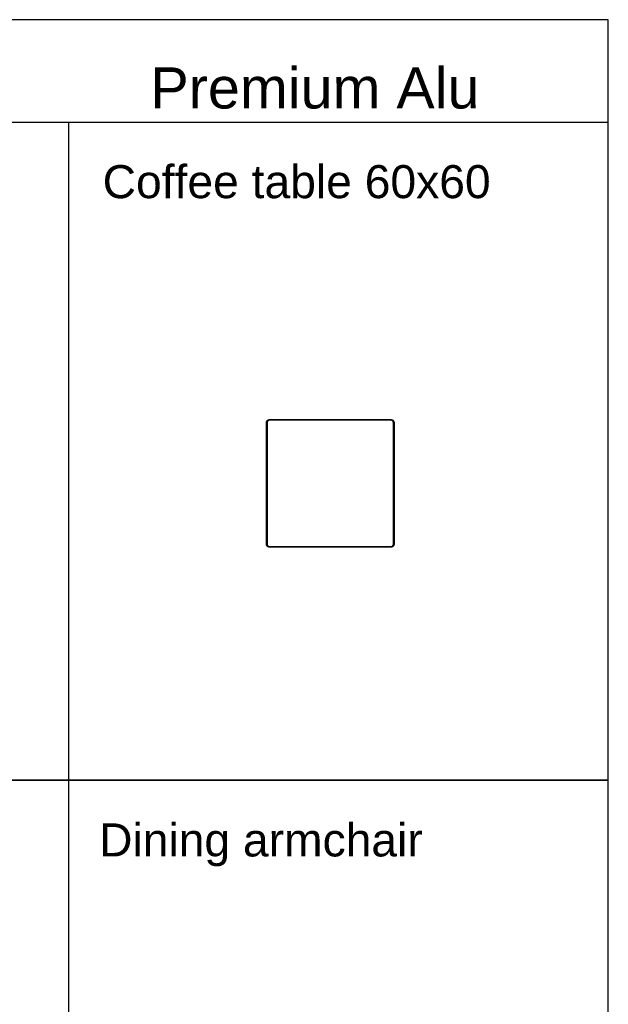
# Model space of a CAD drawing. Header units: millimetres. Extents: x -31695 to -21031, y -2517 to 7253.
# Tile 77 of 77: x -23797 to -21031, y 2621 to 7253. Entities that reach past the tile are written whole.
import ezdxf

# ---------------------------------------------------------------- set-up
doc = ezdxf.new("R2010")
doc.units = ezdxf.units.MM
doc.layers.add('2d', color=7, linetype='Continuous', true_color=0x000000)
doc.layers.add('layout', color=7, linetype='Continuous', true_color=0x717171)
doc.styles.add('Predefinito', font='arial.ttf')

msp = doc.modelspace()

# ---------------------------------------------------------------- linework, layer by layer
at = {"layer": '2d', "linetype": 'Continuous', "lineweight": -3}
for points, weights in [([(-22637.7, 5356.6), (-22637.7, 5371.6), (-22622.7, 5371.6)], [1, 0.707106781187, 1]), ([(-22622.7, 5368.6), (-22634.7, 5368.6), (-22634.7, 5356.6)], [1, 0.707106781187, 1]), ([(-22052.7, 5371.6), (-22037.7, 5371.6), (-22037.7, 5356.6)], [1, 0.707106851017, 0.999999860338]), ([(-22040.7, 5356.6), (-22040.7, 5368.6), (-22052.7, 5368.6)], [1, 0.707106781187, 1]), ([(-22622.7, 4771.6), (-22637.7, 4771.6), (-22637.7, 4786.6)], [1, 0.707106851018, 0.999999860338]), ([(-22634.7, 4786.6), (-22634.7, 4774.6), (-22622.7, 4774.6)], [1, 0.707106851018, 0.999999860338]), ([(-22037.7, 4786.6), (-22037.7, 4771.6), (-22052.7, 4771.6)], [1, 0.707106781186, 1]), ([(-22052.7, 4774.6), (-22040.7, 4774.6), (-22040.7, 4786.6)], [1, 0.707106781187, 1])]:
    msp.add_rational_spline(points, weights, degree=2, dxfattribs=at)
for points in [[(-22637.7, 4786.6), (-22637.7, 5071.6), (-22637.7, 5356.6)], [(-22634.7, 5356.6), (-22634.7, 5071.6), (-22634.7, 4786.6)], [(-22622.7, 5371.6), (-22337.7, 5371.6), (-22052.7, 5371.6)], [(-22052.7, 5368.6), (-22337.7, 5368.6), (-22622.7, 5368.6)], [(-22040.7, 4786.6), (-22040.7, 5071.6), (-22040.7, 5356.6)], [(-22037.7, 5356.6), (-22037.7, 5071.6), (-22037.7, 4786.6)], [(-22622.7, 4774.6), (-22337.7, 4774.6), (-22052.7, 4774.6)], [(-22052.7, 4771.6), (-22337.7, 4771.6), (-22622.7, 4771.6)]]:
    msp.add_open_spline(points, degree=2, dxfattribs=at)
at = {"layer": 'layout', "linetype": 'Continuous'}
for points in [[(-31694.9, 6771.1), (-21031, 6771.1), (-21031, 7252.7), (-31694.9, 7252.7)], [(-31694.9, 3674.9), (-21031, 3674.9), (-21031, 7252.7), (-31694.9, 7252.7)], [(-31694.9, 578.7), (-21031, 578.7), (-21031, 3674.9), (-31694.9, 3674.9)]]:
    msp.add_lwpolyline(points, close=True, dxfattribs=at)
msp.add_lwpolyline([(-23566.7, -2517.5), (-23566.7, 6771.1)], dxfattribs=at)

# ---------------------------------------------------------------- texts
at = {"layer": 'layout', "linetype": 'Continuous', "attachment_point": 1, "style": 'Predefinito'}
for s, insert, char_height, width in [('Premium Alu', (-23182.7, 7028.4), 193.413, 3426.769), ('Coffee table 60x60', (-23407.2, 6568.6), 155.493, 3917.746), ('Dining armchair', (-23423.9, 3472.4), 155.493, 3343.099)]:
    msp.add_mtext(s, dxfattribs=dict(at, insert=insert, char_height=char_height, width=width))

doc.saveas('drawing.dxf')
